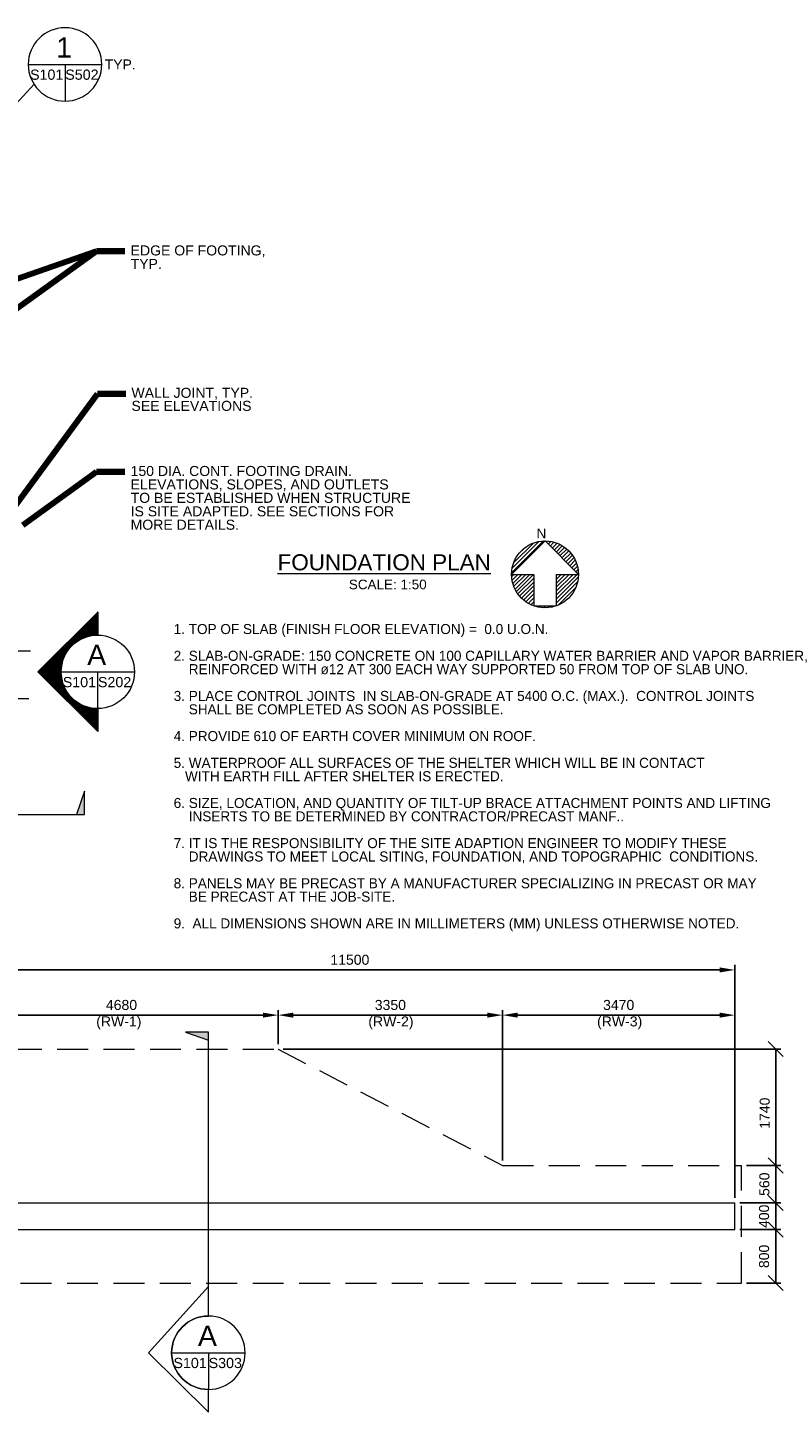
# Model space of a CAD drawing. Header units: inches. Extents: x -11669 to 46102, y -3394 to 33920.
# Tile 2 of 3: x 9091 to 20376, y -830 to 19871. Entities that reach past the tile are written whole.
import ezdxf

# ---------------------------------------------------------------- set-up
doc = ezdxf.new("R2010")
doc.units = ezdxf.units.IN
doc.header["$MEASUREMENT"] = 0
doc.linetypes.add('DGN3', pattern=[693.243468, 462.162312, -231.081156])
for name, color, linetype, lineweight in [('G-ANNO-DIM', 1, 'Continuous', 0), ('G-ANNO-TEXT', 7, 'Continuous', 0), ('S-WALL-LOAD', 3, 'Continuous', 13)]:
    doc.layers.add(name, color=color, linetype=linetype, lineweight=lineweight)
doc.layers.add('S-FNDN-FTNG', color=7, linetype='Continuous', lineweight=13, true_color=0x5a4800)
doc.styles.add('1 50', font='arial.ttf', dxfattribs={"height": 150})
doc.styles.get("Standard").update_dxf_attribs({"font": 'txt.shx'})
doc.styles.add('Style-WORKING', font='WORKING.shx')
doc.styles.add('TITLE 6.35', font='swissk.ttf', dxfattribs={"height": 6350})
doc.styles.add('TITLE20', font='simplex.shx', dxfattribs={"height": 127000})
doc.dimstyles.new('1 50', dxfattribs={"dimtxt": 150, "dimasz": 225, "dimexe": 75, "dimexo": 75, "dimgap": 75, "dimtad": 1, "dimdec": 0, "dimzin": 11, "dimdsep": 46, "dimtxsty": '1 50', "dimsah": 1, "dimcen": 0, "dimadec": 4, "dimazin": 3, "dimtfac": 1, "dimtdec": 0, "dimtofl": 0, "dimtmove": 0, "dimatfit": 3, "dimfxl": 1, "dimtolj": 1, "dimtzin": 0, "dimarcsym": 0})

# ---------------------------------------------------------------- blocks, each defined once
blk = doc.blocks.new('X01')
at = {"color": 0, "linetype": 'ByBlock', "lineweight": -2}
for p, q in [((3602.55, 3000.18), (3606.11, 3003.75)), ((3602.61, 3000.68), (3605.61, 3003.69)), ((3602.77, 3001.29), (3605, 3003.52)), ((3603.3, 3002.26), (3604.03, 3002.99)), ((3606.43, 3003.62), (3606.55, 3003.74)), ((3606.65, 3003.4), (3606.94, 3003.69)), ((3606.87, 3003.18), (3607.3, 3003.61)), ((3607.09, 3002.95), (3607.64, 3003.5)), ((3607.31, 3002.73), (3607.94, 3003.37)), ((3607.53, 3002.51), (3608.23, 3003.21)), ((3607.75, 3002.29), (3608.5, 3003.04)), ((3607.97, 3002.07), (3608.74, 3002.84)), ((3608.19, 3001.85), (3608.97, 3002.63)), ((3608.41, 3001.63), (3609.18, 3002.39)), ((3608.64, 3001.41), (3609.37, 3002.14)), ((3608.86, 3001.19), (3609.54, 3001.87)), ((3609.08, 3000.97), (3609.69, 3001.58)), ((3609.3, 3000.74), (3609.82, 3001.27)), ((3609.52, 3000.52), (3609.93, 3000.93)), ((3602.55, 2999.74), (3602.81, 3000)), ((3602.6, 2999.35), (3603.25, 3000)), ((3602.68, 2998.99), (3603.69, 3000)), ((3602.79, 2998.66), (3604.13, 3000)), ((3602.93, 2998.35), (3604.58, 3000)), ((3603.08, 2998.06), (3605.02, 3000)), ((3603.26, 2997.8), (3605.04, 2999.58)), ((3603.45, 2997.55), (3605.04, 2999.14)), ((3607.54, 2999.87), (3607.67, 3000)), ((3607.54, 2999.43), (3608.11, 3000)), ((3607.54, 2998.99), (3608.55, 3000)), ((3607.54, 2998.55), (3609, 3000)), ((3607.54, 2998.11), (3609.44, 3000)), ((3607.54, 2997.66), (3609.88, 3000)), ((3607.54, 2997.22), (3610.03, 2999.71)), ((3607.54, 2996.78), (3609.96, 2999.19)), ((3609.74, 3000.3), (3610, 3000.56)), ((3609.96, 3000.08), (3610.04, 3000.16)), ((3603.67, 2997.32), (3605.04, 2998.7)), ((3603.9, 2997.11), (3605.04, 2998.26)), ((3604.15, 2996.92), (3605.04, 2997.82)), ((3607.75, 2996.54), (3609.75, 2998.54)), ((3604.42, 2996.75), (3605.04, 2997.37)), ((3604.71, 2996.6), (3605.04, 2996.93)), ((3605.02, 2996.47), (3605.04, 2996.49)), ((3605.36, 2996.37), (3605.46, 2996.46)), ((3605.73, 2996.29), (3605.9, 2996.46)), ((3606.13, 2996.25), (3606.34, 2996.46)), ((3606.58, 2996.26), (3606.79, 2996.46)), ((3607.1, 2996.34), (3607.23, 2996.46))]:
    blk.add_line(p, q, dxfattribs=at)
blk = doc.blocks.new('*D14')
at = {"layer": 'Defpoints', "color": 0, "transparency": 16777216}
for p in [(8153, 5784), (8153, 5108), (19653, 2300)]:
    blk.add_point(p, dxfattribs=at)
at = {"layer": 'G-ANNO-DIM', "color": 0, "lineweight": -2, "transparency": 16777216}
for p, q in [((8153, 5183), (8153, 5859)), ((19653, 2375), (19653, 5859)), ((19428, 5784), (8378, 5784))]:
    blk.add_line(p, q, dxfattribs=at)
at = {"layer": 'G-ANNO-DIM', "color": 0, "transparency": 16777216}
for points in [[(8378, 5821), (8378, 5746), (8153, 5784)], [(19428, 5821), (19428, 5746), (19653, 5784)]]:
    blk.add_solid(points, dxfattribs=at)
at = {"layer": 'G-ANNO-DIM', "color": 0, "transparency": 16777216, "insert": (13903, 5935), "char_height": 150, "attachment_point": 5, "style": '1 50'}
blk.add_mtext('\\A1;11500', dxfattribs=at)
blk = doc.blocks.new('_Oblique')
at = {"color": 0, "linetype": 'ByBlock', "lineweight": -2}
blk.add_line((-0.5, -0.5), (0.5, 0.5), dxfattribs=at)
blk = doc.blocks.new('*D17')
at = {"layer": 'Defpoints', "color": 0, "transparency": 16777216}
for p in [(12832, 4600), (20264, 4600), (19754, 2860)]:
    blk.add_point(p, dxfattribs=at)
at = {"layer": 'G-ANNO-DIM', "color": 0, "lineweight": -2, "transparency": 16777216}
for p, q in [((12907, 4600), (20339, 4600)), ((20264, 2860), (20264, 4600)), ((19829, 2860), (20339, 2860))]:
    blk.add_line(p, q, dxfattribs=at)
at = {"layer": 'G-ANNO-DIM', "color": 0, "lineweight": -2, "transparency": 16777216, "xscale": 225, "yscale": 225, "zscale": 225}
for p, rotation in [((20264, 4600), 90), ((20264, 2860), 270)]:
    blk.add_blockref('_Oblique', p, dxfattribs=dict(at, rotation=rotation))
at = {"layer": 'G-ANNO-DIM', "color": 0, "transparency": 16777216, "insert": (20100, 3642), "char_height": 150, "attachment_point": 5, "rotation": 90, "style": '1 50'}
blk.add_mtext('\\A1;1740', dxfattribs=at)
blk = doc.blocks.new('*D21')
at = {"layer": 'Defpoints', "color": 0, "transparency": 16777216}
for p in [(8153, 5108), (12832, 4600), (8153, 2300)]:
    blk.add_point(p, dxfattribs=at)
at = {"layer": 'G-ANNO-DIM', "color": 0, "lineweight": -2, "transparency": 16777216}
for p, q in [((8153, 2375), (8153, 5183)), ((12832, 4675), (12832, 5183)), ((12607, 5108), (8378, 5108))]:
    blk.add_line(p, q, dxfattribs=at)
at = {"layer": 'G-ANNO-DIM', "color": 0, "transparency": 16777216}
for points in [[(8378, 5145), (8378, 5070), (8153, 5108)], [(12607, 5145), (12607, 5070), (12832, 5108)]]:
    blk.add_solid(points, dxfattribs=at)
at = {"layer": 'G-ANNO-DIM', "color": 0, "transparency": 16777216, "insert": (10492, 5259), "char_height": 150, "attachment_point": 5, "style": '1 50'}
blk.add_mtext('\\A1;4680', dxfattribs=at)
blk = doc.blocks.new('*D22')
at = {"layer": 'Defpoints', "color": 0, "transparency": 16777216}
for p in [(12832, 5108), (12832, 4600), (16183, 2860)]:
    blk.add_point(p, dxfattribs=at)
at = {"layer": 'G-ANNO-DIM', "color": 0, "lineweight": -2, "transparency": 16777216}
for p, q in [((12832, 4675), (12832, 5183)), ((16183, 2935), (16183, 5183)), ((15958, 5108), (13057, 5108))]:
    blk.add_line(p, q, dxfattribs=at)
at = {"layer": 'G-ANNO-DIM', "color": 0, "transparency": 16777216}
for points in [[(13057, 5145), (13057, 5070), (12832, 5108)], [(15958, 5145), (15958, 5070), (16183, 5108)]]:
    blk.add_solid(points, dxfattribs=at)
at = {"layer": 'G-ANNO-DIM', "color": 0, "transparency": 16777216, "insert": (14508, 5259), "char_height": 150, "width": 418.89, "attachment_point": 5, "style": '1 50'}
blk.add_mtext('\\A1;3350', dxfattribs=at)
blk = doc.blocks.new('*D23')
at = {"layer": 'Defpoints', "color": 0, "transparency": 16777216}
for p in [(16183, 5108), (16183, 2860), (19653, 2300)]:
    blk.add_point(p, dxfattribs=at)
at = {"layer": 'G-ANNO-DIM', "color": 0, "lineweight": -2, "transparency": 16777216}
for p, q in [((16183, 2935), (16183, 5183)), ((19653, 2375), (19653, 5183)), ((19428, 5108), (16408, 5108))]:
    blk.add_line(p, q, dxfattribs=at)
at = {"layer": 'G-ANNO-DIM', "color": 0, "transparency": 16777216}
for points in [[(16408, 5145), (16408, 5070), (16183, 5108)], [(19428, 5145), (19428, 5070), (19653, 5108)]]:
    blk.add_solid(points, dxfattribs=at)
at = {"layer": 'G-ANNO-DIM', "color": 0, "transparency": 16777216, "insert": (17918, 5259), "char_height": 150, "attachment_point": 5, "style": '1 50'}
blk.add_mtext('\\A1;3470', dxfattribs=at)
blk = doc.blocks.new('*D24')
at = {"layer": 'Defpoints', "color": 0, "transparency": 16777216}
for p in [(19653, 1901), (19754, 1101), (20264, 1101)]:
    blk.add_point(p, dxfattribs=at)
at = {"layer": 'G-ANNO-DIM', "color": 0, "lineweight": -2, "transparency": 16777216}
for p, q in [((19728, 1901), (20339, 1901)), ((20264, 1901), (20264, 1101)), ((19829, 1101), (20339, 1101))]:
    blk.add_line(p, q, dxfattribs=at)
at = {"layer": 'G-ANNO-DIM', "color": 0, "lineweight": -2, "transparency": 16777216, "xscale": 225, "yscale": 225, "zscale": 225}
for p, rotation in [((20264, 1901), 90), ((20264, 1101), 270)]:
    blk.add_blockref('_Oblique', p, dxfattribs=dict(at, rotation=rotation))
at = {"layer": 'G-ANNO-DIM', "color": 0, "transparency": 16777216, "insert": (20090, 1501), "char_height": 150, "attachment_point": 5, "rotation": 90, "style": '1 50'}
blk.add_mtext('\\A1;800', dxfattribs=at)
blk = doc.blocks.new('*D25')
at = {"layer": 'Defpoints', "color": 0, "transparency": 16777216}
for p in [(19653, 2300), (19653, 1901), (20264, 1901)]:
    blk.add_point(p, dxfattribs=at)
at = {"layer": 'G-ANNO-DIM', "color": 0, "lineweight": -2, "transparency": 16777216}
for p, q in [((19728, 2300), (20339, 2300)), ((20264, 2300), (20264, 1901)), ((19728, 1901), (20339, 1901))]:
    blk.add_line(p, q, dxfattribs=at)
at = {"layer": 'G-ANNO-DIM', "color": 0, "lineweight": -2, "transparency": 16777216, "xscale": 225, "yscale": 225, "zscale": 225}
for p, rotation in [((20264, 2300), 90), ((20264, 1901), 270)]:
    blk.add_blockref('_Oblique', p, dxfattribs=dict(at, rotation=rotation))
at = {"layer": 'G-ANNO-DIM', "color": 0, "transparency": 16777216, "insert": (20090, 2100), "char_height": 150, "attachment_point": 5, "rotation": 90, "style": '1 50'}
blk.add_mtext('\\A1;400', dxfattribs=at)
blk = doc.blocks.new('*D26')
at = {"layer": 'Defpoints', "color": 0, "transparency": 16777216}
for p in [(19754, 2860), (19653, 2300), (20264, 2300)]:
    blk.add_point(p, dxfattribs=at)
at = {"layer": 'G-ANNO-DIM', "color": 0, "lineweight": -2, "transparency": 16777216}
for p, q in [((19829, 2860), (20339, 2860)), ((20264, 2860), (20264, 2300)), ((19728, 2300), (20339, 2300))]:
    blk.add_line(p, q, dxfattribs=at)
at = {"layer": 'G-ANNO-DIM', "color": 0, "lineweight": -2, "transparency": 16777216, "xscale": 225, "yscale": 225, "zscale": 225}
for p, rotation in [((20264, 2860), 90), ((20264, 2300), 270)]:
    blk.add_blockref('_Oblique', p, dxfattribs=dict(at, rotation=rotation))
at = {"layer": 'G-ANNO-DIM', "color": 0, "transparency": 16777216, "insert": (20095, 2580), "char_height": 150, "attachment_point": 5, "rotation": 90, "style": '1 50'}
blk.add_mtext('\\A1;560', dxfattribs=at)

msp = doc.modelspace()

# ---------------------------------------------------------------- hatches: boundary and pattern name
at = {"layer": 'G-ANNO-TEXT', "extrusion": (0, 0, -1)}
h = msp.add_hatch(dxfattribs=at)
h.set_pattern_fill('USER', color=256, angle=45, style=0, pattern_type=0)
h.set_pattern_definition([(45, (-8458.3349, 9028.7696), (-0.70710678, 0.70710678), [])])
edge = h.paths.add_edge_path()
edge.add_arc((-10136.4, 10240.5), 549, -90, 90, ccw=False)
edge.add_line((-10136.4, 9691.5), (-10136.4, 9349.9))
edge.add_line((-10136.4, 9349.9), (-9244.1, 10241.3))
edge.add_line((-9244.1, 10241.3), (-10136.4, 11132.8))
edge.add_line((-10136.4, 11132.8), (-10136.4, 10789.5))
at = {"layer": 'G-ANNO-TEXT', "linetype": 'Continuous'}
for points in [[(9940.8, 8109.8), (9940.8, 8454), (9819.6, 8109.8)], [(11789.8, 4852.8), (11445.6, 4852.8), (11789.8, 4731.7)]]:
    msp.add_hatch(color=7, dxfattribs=at).paths.add_polyline_path(points)

# ---------------------------------------------------------------- linework, layer by layer
at = {"layer": 'G-ANNO-TEXT'}
for p, q in [((9099.2, 19322.1), (10197.3, 19322.1)), ((9648.2, 19322.1), (9648.2, 18773.1)), ((8304.5, 18070), (9186.6, 19025)), ((9587.4, 10240.5), (9244.1, 10240.5)), ((9587.4, 10240.5), (10685.5, 10240.5)), ((10136.4, 9691.5), (10136.4, 10240.5)), ((11240.8, 60.3), (12338.8, 60.3)), ((11789.8, 60.3), (11789.8, -488.8))]:
    msp.add_line(p, q, dxfattribs=at)
at = {"layer": 'G-ANNO-TEXT', "color": 7, "linetype": 'Continuous', "lineweight": 0}
for p, q in [((16817.7, 12197.1, 0), (16318.1, 11697.6, 0)), ((17317.3, 11697.6, 0), (16817.7, 12197.1, 0)), ((16318.1, 11697.6, 0), (16651.2, 11697.6, 0)), ((16651.2, 11697.6, 0), (16651.2, 11226.6, 0)), ((16984.2, 11697.6, 0), (16984.2, 11226.6, 0)), ((16984.2, 11697.6, 0), (17317.3, 11697.6, 0)), ((16651.2, 11226.6, 0), (16984.2, 11226.6, 0)), ((-2967.7, 8109.8), (9940.8, 8109.8)), ((11789.8, 813), (11789.8, 4852.8))]:
    msp.add_line(p, q, dxfattribs=at)
at = {"layer": 'G-ANNO-TEXT', "extrusion": (0, 0, -1), "flags": 128}
msp.add_lwpolyline([(-10136.4, 10789.5, -1), (-10136.4, 9691.5), (-10136.4, 9349.9), (-9244.1, 10241.3), (-10136.4, 11132.8), (-10136.4, 10789.5)], format="xyb", dxfattribs=at)
at = {"layer": 'G-ANNO-TEXT', "flags": 128}
for points in [[(4591.5, 10552.2), (4776.2, 10552.2), (5295.6, 10552.2), (5388, 10958.5), (5572.7, 10145.8), (5665, 10552.2), (9132.7, 10552.2)], [(4591.5, 9840.8), (4776.2, 9840.8), (5295.6, 9840.8), (5388, 10247.1), (5572.7, 9434.4), (5665, 9840.8), (9107.3, 9840.8)]]:
    msp.add_lwpolyline(points, dxfattribs=at)
at = {"layer": 'G-ANNO-TEXT', "color": 7, "linetype": 'Continuous', "lineweight": 13, "flags": 128}
for points in [[(9940.8, 8109.8), (9940.8, 8454), (9819.6, 8109.8), (9940.8, 8109.8)], [(11789.8, 4852.8), (11445.6, 4852.8), (11789.8, 4731.7), (11789.8, 4852.8)]]:
    msp.add_lwpolyline(points, dxfattribs=at)
at = {"layer": 'G-ANNO-TEXT', "flags": 128}
msp.add_lwpolyline([(11789.8, 609.3), (11789.8, 1052.6), (10897.5, 61.1), (11789.8, -830.4), (11789.8, -488.8, -1), (11789.8, 609.3, -1)], format="xyb", dxfattribs=at)
at = {"layer": 'G-ANNO-TEXT', "extrusion": (0, 0, -1)}
for centre in [(-9648.2, 19322.1), (-11789.8, 60.3)]:
    msp.add_circle(centre, 549, dxfattribs=at)
at = {"layer": 'G-ANNO-TEXT', "color": 7, "linetype": 'Continuous', "lineweight": 0}
msp.add_circle((16817.7, 11697.6, 0), 499.6, dxfattribs=at)
at = {"layer": 'G-ANNO-TEXT'}
msp.add_circle((10136.4, 10240.5), 549, dxfattribs=at)
at = {"layer": 'S-FNDN-FTNG', "linetype": 'DGN3'}
for p, q in [((8838.5, 4599.8), (12832.3, 4599.8)), ((12832.3, 4599.8), (16183.1, 2860)), ((16183.1, 2860), (19754.5, 2860)), ((19754.5, 1100.8), (19754.5, 2860)), ((8292.4, 1100.8), (19754.5, 1100.8))]:
    msp.add_line(p, q, dxfattribs=at)
at = {"layer": 'S-WALL-LOAD'}
for p, q in [((7852.9, 2300.2), (19652.9, 2300.2)), ((19652.9, 1900.6), (19652.9, 2300.2)), ((7852.9, 1900.6), (19652.9, 1900.6))]:
    msp.add_line(p, q, dxfattribs=at)

# ---------------------------------------------------------------- block references
at = {"layer": 'G-ANNO-TEXT', "color": 7, "linetype": 'Continuous', "lineweight": 0, "xscale": 133.21969448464, "yscale": 133.21969448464, "zscale": 133.21969448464}
msp.add_blockref('X01', (-463611.7, -387961.5, 0), dxfattribs=at)

# ---------------------------------------------------------------- texts
at = {"layer": 'G-ANNO-DIM', "color": 7, "linetype": 'Continuous', "char_height": 150, "style": '1 50'}
for s, insert, attachment_point, line_spacing_factor in [('TYP.', (10239.5, 19321.5), 4, 0.8032), ('EDGE OF FOOTING,\\PTYP.', (10628.5, 16616.1), 1, 0.8032), ('WALL JOINT, TYP.\\PSEE ELEVATIONS', (10640.7, 14487.2), 1, 0.78), ('150 DIA. CONT. FOOTING DRAIN. \\PELEVATIONS, SLOPES, AND OUTLETS \\PTO BE ESTABLISHED WHEN STRUCTURE\\PIS SITE ADAPTED. SEE SECTIONS FOR\\PMORE DETAILS.', (10628.5, 13318.5), 1, 0.8032), ('(RW-1)', (10114.9, 4991.5), 4, 0.8032), ('(RW-2)', (14178.9, 4991.5), 4, 0.8032), ('(RW-3)', (17595.2, 4991.5), 4, 0.8032)]:
    msp.add_mtext(s, dxfattribs=dict(at, insert=insert, attachment_point=attachment_point, line_spacing_factor=line_spacing_factor))
at = {"layer": 'G-ANNO-TEXT', "color": 7, "linetype": 'Continuous', "lineweight": 0, "style": 'TITLE20'}
for s, insert, char_height, attachment_point in [('{\\fArial|b0|i0|c0|p34;1}', (9633.8, 19575.6), 304.8, 5), ('{\\fArial|b0|i0|c0|p34;S101}', (9374.9, 19090.5), 152.4, 8), ('{\\fArial|b0|i0|c0|p34;S502}', (9900.8, 19090.5), 152.4, 8), ('{\\fArial|b0|i0|c0|p34;A}', (10122, 10494), 304.8, 5), ('{\\fArial|b0|i0|c0|p34;S101}', (9863.1, 10008.9), 152.4, 8), ('{\\fArial|b0|i0|c0|p34;S202}', (10389, 10008.9), 152.4, 8), ('{\\fArial|b0|i0|c0|p34;A}', (11775.3, 313.8), 304.8, 5), ('{\\fArial|b0|i0|c0|p34;S101}', (11516.4, -171.3), 152.4, 8), ('{\\fArial|b0|i0|c0|p34;S303}', (12042.4, -171.3), 152.4, 8)]:
    msp.add_mtext(s, dxfattribs=dict(at, insert=insert, char_height=char_height, attachment_point=attachment_point))
at = {"layer": 'G-ANNO-TEXT', "color": 7, "linetype": 'Continuous', "lineweight": 0, "insert": (16691.9, 12381.3, 0), "char_height": 143.999, "attachment_point": 1, "line_spacing_factor": 0.8, "style": 'Style-WORKING'}
msp.add_mtext('{\\fArial|b0|i0|c0|p34;N}', dxfattribs=at)
at = {"layer": 'G-ANNO-TEXT', "color": 7, "linetype": 'Continuous', "lineweight": 13, "insert": (14416, 11754.9, 0), "char_height": 240, "attachment_point": 8, "style": 'TITLE 6.35'}
msp.add_mtext('{\\fArial|b0|i0|c0|p34;\\LFOUNDATION PLAN}', dxfattribs=at)
at = {"layer": 'G-ANNO-TEXT', "color": 7, "linetype": 'Continuous', "lineweight": 0, "insert": (14468.9, 11472.8, 0), "char_height": 144, "attachment_point": 8}
msp.add_mtext('{\\fArial|b0|i0|c0|p34;SCALE: 1:50}', dxfattribs=at)
at = {"layer": 'G-ANNO-TEXT', "color": 7, "insert": (11271.4, 10955.4, 0), "char_height": 150, "attachment_point": 1, "line_spacing_factor": 0.8, "style": '1 50'}
msp.add_mtext('1. TOP OF SLAB (FINISH FLOOR ELEVATION) =  0.0 U.O.N.\\P\\P2. SLAB-ON-GRADE: 150 CONCRETE ON 100 CAPILLARY WATER BARRIER AND VAPOR BARRIER, \\P    REINFORCED WITH ø12 AT 300 EACH WAY SUPPORTED 50 FROM TOP OF SLAB UNO.\\P\\P3. PLACE CONTROL JOINTS  IN SLAB-ON-GRADE AT 5400 O.C. (MAX.).  CONTROL JOINTS\\P    SHALL BE COMPLETED AS SOON AS POSSIBLE. \\P\\P4. PROVIDE 610 OF EARTH COVER MINIMUM ON ROOF.\\P\\P5. WATERPROOF ALL SURFACES OF THE SHELTER WHICH WILL BE IN CONTACT\\P   WITH EARTH FILL AFTER SHELTER IS ERECTED.\\P\\P6. SIZE, LOCATION, AND QUANTITY OF TILT-UP BRACE ATTACHMENT POINTS AND LIFTING\\P    INSERTS TO BE DETERMINED BY CONTRACTOR/PRECAST MANF..\\P\\P7. IT IS THE RESPONSIBILITY OF THE SITE ADAPTION ENGINEER TO MODIFY THESE\\P    DRAWINGS TO MEET LOCAL SITING, FOUNDATION, AND TOPOGRAPHIC  CONDITIONS.\\P\\P8. PANELS MAY BE PRECAST BY A MANUFACTURER SPECIALIZING IN PRECAST OR MAY\\P    BE PRECAST AT THE JOB-SITE.\\P\\P9.  ALL DIMENSIONS SHOWN ARE IN MILLIMETERS (MM) UNLESS OTHERWISE NOTED.', dxfattribs=at)

# ---------------------------------------------------------------- dimensions: what is measured, and where the dimension line sits
at = {"layer": 'G-ANNO-DIM'}
for base, p1, p2, override, picture, middle in [((8152.7, 5783.6), (19652.9, 2300.2), (8152.7, 5107.5), {"dimscale": 1, "dimtxt": 150, "dimasz": 225, "dimexe": 75, "dimexo": 75, "dimgap": 75, "dimtad": 1, "dimjust": 0, "dimtih": 0, "dimtoh": 0, "dimlfac": 1, "dimsah": 1, "dimcen": 0, "dimse1": 0, "dimse2": 0, "dimtol": 0, "dimtfac": 1, "dimtofl": 0, "dimatfit": 3, "dimfrac": 2}, '*D14', (13902.8, 5935.2)), ((8152.7, 5107.5), (12832.3, 4599.8), (8152.7, 2300.2), {"dimscale": 1, "dimtxt": 150, "dimasz": 225, "dimexe": 75, "dimexo": 75, "dimgap": 75, "dimtad": 1, "dimjust": 0, "dimtih": 0, "dimtoh": 0, "dimlfac": 1, "dimsah": 1, "dimcen": 0, "dimse1": 0, "dimse2": 0, "dimtol": 0, "dimtfac": 1, "dimtofl": 0, "dimatfit": 3, "dimfrac": 2}, '*D21', (10492.5, 5259.1)), ((16183.1, 5107.5), (19652.9, 2300.2), (16183.1, 2860), {"dimscale": 1, "dimtxt": 150, "dimasz": 225, "dimexe": 75, "dimexo": 75, "dimgap": 75, "dimtad": 1, "dimjust": 0, "dimtih": 0, "dimtoh": 0, "dimlfac": 1, "dimpost": '<>', "dimsah": 1, "dimcen": 0, "dimse1": 0, "dimse2": 0, "dimtol": 0, "dimtfac": 1, "dimtofl": 0, "dimatfit": 3, "dimfrac": 2}, '*D23', (17918, 5259.2))]:
    dim = msp.add_linear_dim(base=base, p1=p1, p2=p2, dimstyle='1 50', override=override, dxfattribs=at)
    dim.commit()
    dim.dimension.update_dxf_attribs({"geometry": picture, "text_midpoint": middle})
dim = msp.add_linear_dim(base=(12832.3, 5107.5), p1=(16183.1, 2860), p2=(12832.3, 4599.8), text='3350', dimstyle='1 50', override={"dimscale": 1, "dimtxt": 150, "dimasz": 225, "dimexe": 75, "dimexo": 75, "dimgap": 75, "dimtad": 1, "dimjust": 0, "dimtih": 0, "dimtoh": 0, "dimlfac": 1, "dimpost": '<>', "dimsah": 1, "dimcen": 0, "dimse1": 0, "dimse2": 0, "dimtol": 0, "dimtfac": 1, "dimtofl": 0, "dimatfit": 3, "dimfrac": 2}, dxfattribs=at)
dim.commit()
dim.dimension.update_dxf_attribs({"geometry": '*D22', "text_midpoint": (14507.7, 5259.2)})
for base, p1, p2, picture, middle in [((20263.9, 4599.8), (19754.5, 2860), (12832.3, 4599.8), '*D17', (20100.1, 3642)), ((20263.9, 2300.2), (19754.5, 2860), (19652.9, 2300.2), '*D26', (20095.1, 2580.1)), ((20263.9, 1900.6), (19652.9, 2300.2), (19652.9, 1900.6), '*D25', (20089.9, 2100.4)), ((20263.9, 1100.8), (19652.9, 1900.6), (19754.5, 1100.8), '*D24', (20090.2, 1500.7))]:
    dim = msp.add_linear_dim(base=base, p1=p1, p2=p2, angle=90, dimstyle='1 50', override={"dimpost": '<>', "dimblk1": 'Oblique', "dimblk2": 'Oblique', "dimtix": 1, "dimtmove": 2, "dimfrac": 2}, dxfattribs=at)
    dim.commit()
    dim.dimension.update_dxf_attribs({"geometry": picture, "text_midpoint": middle, "dimtype": 160, "text_rotation": 270})

# ---------------------------------------------------------------- leaders
at = {"layer": 'G-ANNO-TEXT'}
for points in [[(6862.3, 15400.9), (10119.1, 16527.9), (10542.8, 16527.9)], [(8838.5, 15609.6), (10119.1, 16527.9), (10542.8, 16527.9)], [(8002.8, 11498.4), (10131.3, 14399.1), (10555, 14399.1)], [(9016.3, 12435.7), (10119.1, 13230.4), (10542.8, 13230.4)]]:
    msp.add_leader(points, dimstyle='1 50', override={"dimscale": 1, "dimtxt": 150, "dimasz": 225, "dimgap": 75, "dimtad": 1, "dimclrd": 0, "dimlwd": 65534}, dxfattribs=at)

doc.saveas('drawing.dxf')
